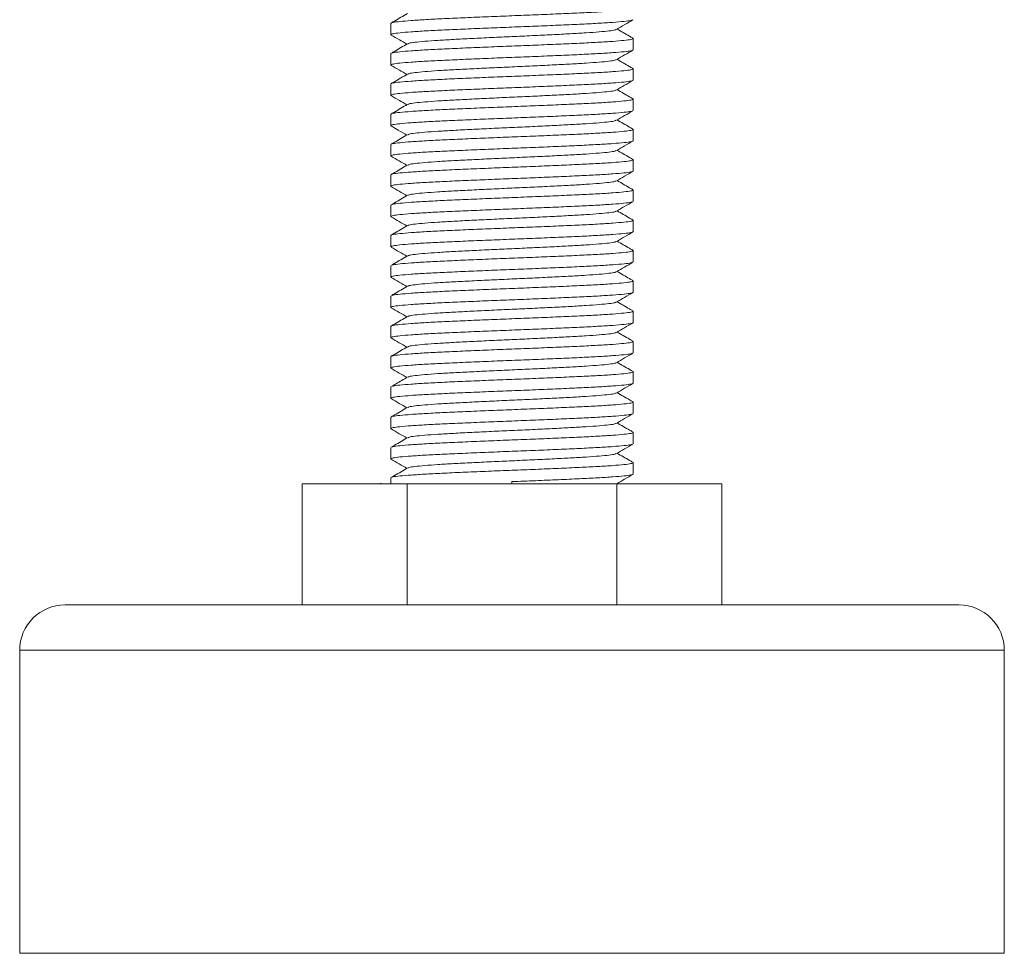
# Model space of a CAD drawing. Header units: millimetres. Extents: x 0 to 210, y 0 to 297.
# Tile 2 of 8: x 66 to 99, y 114 to 145. Entities that reach past the tile are written whole.
import ezdxf

# ---------------------------------------------------------------- set-up
doc = ezdxf.new("R2010")
doc.units = ezdxf.units.MM

msp = doc.modelspace()

# ---------------------------------------------------------------- linework, layer by layer
at = {"color": 7, "linetype": 'Continuous', "lineweight": 15}
for p, q in [((78.504, 144.56), (78.504, 144.186)), ((86.504, 143.686), (86.504, 144.06)), ((78.504, 143.56), (78.504, 143.186)), ((86.504, 142.686), (86.504, 143.06)), ((78.504, 142.56), (78.504, 142.186)), ((86.504, 141.686), (86.504, 142.06)), ((78.504, 141.56), (78.504, 141.186)), ((86.504, 140.686), (86.504, 141.06)), ((78.504, 140.56), (78.504, 140.186)), ((86.504, 139.686), (86.504, 140.06)), ((78.504, 139.56), (78.504, 139.186)), ((86.504, 138.686), (86.504, 139.06)), ((78.504, 138.56), (78.504, 138.186)), ((86.504, 137.686), (86.504, 138.06)), ((78.504, 137.56), (78.504, 137.186)), ((86.504, 136.686), (86.504, 137.06)), ((78.504, 136.56), (78.504, 136.186)), ((86.504, 135.686), (86.504, 136.06)), ((78.504, 135.56), (78.504, 135.186)), ((86.504, 134.686), (86.504, 135.06)), ((78.504, 134.56), (78.504, 134.186)), ((86.504, 133.686), (86.504, 134.06)), ((78.504, 133.56), (78.504, 133.186)), ((86.504, 132.686), (86.504, 133.06)), ((78.504, 132.56), (78.504, 132.186)), ((86.504, 131.686), (86.504, 132.06)), ((78.504, 131.56), (78.504, 131.186)), ((86.504, 130.686), (86.504, 131.06)), ((78.504, 130.56), (78.504, 130.186)), ((86.504, 129.686), (86.504, 130.06)), ((75.576, 129.368), (75.576, 125.368)), ((75.576, 129.368), (79.04, 129.368)), ((78.19, 129.384), (78.164, 129.368)), ((78.504, 129.56), (78.504, 129.368)), ((79.04, 129.368), (79.04, 125.368)), ((79.04, 129.368), (85.969, 129.368)), ((82.504, 129.368), (82.504, 129.436)), ((85.969, 129.368), (85.969, 125.368)), ((85.969, 129.368), (89.433, 129.368)), ((85.981, 129.368), (85.973, 129.373)), ((89.433, 129.368), (89.433, 125.368)), ((67.754, 125.368), (97.254, 125.368)), ((66.254, 123.868), (66.254, 113.868)), ((98.754, 113.868), (98.754, 123.868)), ((66.254, 113.868), (98.754, 113.868))]:
    msp.add_line(p, q, dxfattribs=at)
at = {"color": 8, "linetype": 'Continuous', "lineweight": 15}
msp.add_line((98.754, 123.868), (66.254, 123.868), dxfattribs=at)
at = {"color": 7, "linetype": 'Continuous', "lineweight": 15}
for centre, start, end in [((67.754, 123.868), 90, 180), ((97.254, 123.868), 0, 90)]:
    msp.add_arc(centre, 1.5, start, end, dxfattribs=at)
for points, knots in [([(78.504, 144.56), (78.519, 144.57), (78.549, 144.592), (78.787, 144.622), (79.156, 144.653), (79.658, 144.685), (80.268, 144.716), (80.963, 144.747), (81.719, 144.779), (82.504, 144.81), (83.29, 144.841), (84.046, 144.873), (84.741, 144.904), (85.351, 144.934), (85.852, 144.966), (86.225, 144.998), (86.447, 145.028), (86.531, 145.053), (86.487, 145.068), (86.475, 145.072)], [0, 0, 0, 0, 0.061344, 0.12181, 0.183012, 0.244452, 0.305021, 0.366033, 0.427521, 0.488297, 0.549074, 0.610562, 0.671573, 0.732143, 0.793583, 0.854784, 0.91525, 0.976595, 1, 1, 1, 1]), ([(86.478, 144.675), (86.467, 144.668), (86.439, 144.651), (86.22, 144.624), (85.853, 144.593), (85.351, 144.561), (84.741, 144.53), (84.045, 144.499), (83.29, 144.467), (82.504, 144.436), (81.719, 144.405), (80.963, 144.373), (80.268, 144.342), (79.658, 144.312), (79.157, 144.28), (78.784, 144.248), (78.562, 144.218), (78.477, 144.193), (78.522, 144.178), (78.534, 144.174)], [0, 0, 0, 0, 0.041557, 0.103324, 0.165842, 0.228604, 0.290477, 0.352801, 0.415612, 0.477695, 0.539779, 0.60259, 0.664914, 0.726787, 0.789549, 0.852067, 0.913833, 0.976497, 1, 1, 1, 1]), ([(79.057, 144.885), (78.912, 144.802), (78.735, 144.699), (78.558, 144.597), (78.526, 144.578)], [0, 0, 0, 0, 0.817726, 1, 1, 1, 1]), ([(85.952, 144.36), (86.042, 144.413), (86.224, 144.518), (86.405, 144.623), (86.496, 144.675)], [0, 0, 0, 0, 0.499917, 1, 1, 1, 1]), ([(85.936, 144.361), (85.927, 144.354), (85.902, 144.337), (85.716, 144.311), (85.399, 144.279), (84.965, 144.247), (84.438, 144.217), (83.836, 144.186), (83.183, 144.154), (82.504, 144.123), (81.826, 144.092), (81.172, 144.06), (80.571, 144.029), (80.044, 143.999), (79.61, 143.967), (79.293, 143.935), (79.106, 143.909), (79.082, 143.892), (79.073, 143.885)], [0, 0, 0, 0, 0.040196, 0.105275, 0.171146, 0.237274, 0.302464, 0.368131, 0.434311, 0.499724, 0.565137, 0.631317, 0.696983, 0.762173, 0.828302, 0.894173, 0.959251, 1, 1, 1, 1]), ([(86.479, 144.08), (86.447, 144.099), (86.279, 144.196), (86.11, 144.294), (85.973, 144.373)], [0, 0, 0, 0, 0.189603, 1, 1, 1, 1]), ([(78.504, 143.56), (78.519, 143.57), (78.549, 143.592), (78.787, 143.622), (79.156, 143.653), (79.658, 143.685), (80.268, 143.716), (80.963, 143.747), (81.719, 143.779), (82.504, 143.81), (83.29, 143.841), (84.046, 143.873), (84.741, 143.904), (85.351, 143.934), (85.852, 143.966), (86.225, 143.998), (86.447, 144.028), (86.532, 144.053), (86.487, 144.068), (86.475, 144.072)], [0, 0, 0, 0, 0.061331, 0.121783, 0.182971, 0.244397, 0.304953, 0.365951, 0.427425, 0.488188, 0.54895, 0.610424, 0.671422, 0.731978, 0.793404, 0.854592, 0.915045, 0.976375, 1, 1, 1, 1]), ([(78.515, 144.174), (78.606, 144.122), (78.779, 144.021), (78.953, 143.921), (79.036, 143.873)], [0, 0, 0, 0, 0.52257, 1, 1, 1, 1]), ([(86.504, 143.686), (86.489, 143.675), (86.46, 143.654), (86.222, 143.624), (85.853, 143.593), (85.351, 143.561), (84.741, 143.53), (84.045, 143.499), (83.29, 143.467), (82.504, 143.436), (81.719, 143.405), (80.963, 143.373), (80.268, 143.342), (79.658, 143.312), (79.157, 143.28), (78.783, 143.248), (78.562, 143.218), (78.477, 143.193), (78.521, 143.178), (78.533, 143.174)], [0, 0, 0, 0, 0.061391, 0.121904, 0.183152, 0.244639, 0.305255, 0.366314, 0.427849, 0.488672, 0.549495, 0.61103, 0.672089, 0.732705, 0.794192, 0.85544, 0.915953, 0.977344, 1, 1, 1, 1]), ([(79.057, 143.885), (78.912, 143.801), (78.735, 143.699), (78.558, 143.597), (78.526, 143.578)], [0, 0, 0, 0, 0.817601, 1, 1, 1, 1]), ([(85.951, 143.36), (86.042, 143.413), (86.223, 143.518), (86.405, 143.623), (86.495, 143.675)], [0, 0, 0, 0, 0.499916, 1, 1, 1, 1]), ([(85.935, 143.36), (85.926, 143.354), (85.902, 143.337), (85.716, 143.311), (85.399, 143.279), (84.965, 143.247), (84.438, 143.217), (83.836, 143.186), (83.183, 143.154), (82.504, 143.123), (81.826, 143.092), (81.172, 143.06), (80.571, 143.029), (80.044, 142.999), (79.61, 142.967), (79.293, 142.935), (79.106, 142.909), (79.082, 142.892), (79.072, 142.885)], [0, 0, 0, 0, 0.039843, 0.104927, 0.170803, 0.236937, 0.302132, 0.367804, 0.433989, 0.499408, 0.564826, 0.631011, 0.696683, 0.761879, 0.828012, 0.893888, 0.958972, 1, 1, 1, 1]), ([(86.479, 143.08), (86.447, 143.099), (86.278, 143.196), (86.11, 143.294), (85.973, 143.373)], [0, 0, 0, 0, 0.189622, 1, 1, 1, 1]), ([(78.504, 142.56), (78.519, 142.57), (78.549, 142.592), (78.787, 142.622), (79.156, 142.653), (79.658, 142.685), (80.268, 142.716), (80.963, 142.747), (81.719, 142.779), (82.504, 142.81), (83.29, 142.841), (84.046, 142.873), (84.741, 142.904), (85.351, 142.934), (85.852, 142.966), (86.225, 142.998), (86.447, 143.028), (86.532, 143.053), (86.487, 143.068), (86.474, 143.072)], [0, 0, 0, 0, 0.061322, 0.121765, 0.182944, 0.244361, 0.304908, 0.365897, 0.427362, 0.488116, 0.54887, 0.610335, 0.671324, 0.731871, 0.793289, 0.854467, 0.914911, 0.976232, 1, 1, 1, 1]), ([(78.515, 143.174), (78.606, 143.122), (78.779, 143.021), (78.953, 142.921), (79.036, 142.873)], [0, 0, 0, 0, 0.522177, 1, 1, 1, 1]), ([(86.504, 142.686), (86.489, 142.675), (86.46, 142.654), (86.222, 142.624), (85.853, 142.593), (85.351, 142.561), (84.741, 142.53), (84.045, 142.499), (83.29, 142.467), (82.504, 142.436), (81.719, 142.405), (80.963, 142.373), (80.268, 142.342), (79.658, 142.312), (79.157, 142.28), (78.783, 142.248), (78.562, 142.218), (78.478, 142.193), (78.521, 142.178), (78.533, 142.175)], [0, 0, 0, 0, 0.06142, 0.12196, 0.183236, 0.244751, 0.305395, 0.366482, 0.428045, 0.488896, 0.549747, 0.61131, 0.672397, 0.733041, 0.794556, 0.855832, 0.916373, 0.977792, 1, 1, 1, 1]), ([(79.057, 142.885), (78.912, 142.801), (78.735, 142.699), (78.558, 142.596), (78.526, 142.578)], [0, 0, 0, 0, 0.817492, 1, 1, 1, 1]), ([(85.951, 142.36), (86.042, 142.413), (86.223, 142.518), (86.404, 142.623), (86.495, 142.675)], [0, 0, 0, 0, 0.499916, 1, 1, 1, 1]), ([(85.935, 142.36), (85.926, 142.354), (85.902, 142.337), (85.716, 142.311), (85.399, 142.279), (84.965, 142.247), (84.438, 142.217), (83.836, 142.186), (83.183, 142.154), (82.504, 142.123), (81.826, 142.092), (81.172, 142.06), (80.571, 142.029), (80.044, 141.999), (79.61, 141.967), (79.293, 141.935), (79.106, 141.909), (79.081, 141.892), (79.072, 141.885)], [0, 0, 0, 0, 0.039479, 0.104572, 0.170458, 0.2366, 0.301805, 0.367486, 0.43368, 0.499107, 0.564534, 0.630729, 0.69641, 0.761614, 0.827757, 0.893642, 0.958735, 1, 1, 1, 1]), ([(86.479, 142.08), (86.447, 142.099), (86.278, 142.196), (86.11, 142.294), (85.973, 142.373)], [0, 0, 0, 0, 0.189639, 1, 1, 1, 1]), ([(78.504, 141.56), (78.519, 141.57), (78.549, 141.592), (78.787, 141.622), (79.156, 141.653), (79.658, 141.685), (80.268, 141.716), (80.963, 141.747), (81.719, 141.779), (82.504, 141.81), (83.29, 141.841), (84.046, 141.873), (84.741, 141.904), (85.351, 141.934), (85.852, 141.966), (86.225, 141.998), (86.447, 142.028), (86.532, 142.053), (86.487, 142.068), (86.474, 142.072)], [0, 0, 0, 0, 0.061317, 0.121757, 0.182931, 0.244344, 0.304886, 0.365871, 0.427332, 0.488081, 0.548831, 0.610292, 0.671276, 0.731819, 0.793232, 0.854406, 0.914846, 0.976163, 1, 1, 1, 1]), ([(78.515, 142.175), (78.605, 142.122), (78.779, 142.022), (78.953, 141.921), (79.036, 141.873)], [0, 0, 0, 0, 0.521705, 1, 1, 1, 1]), ([(79.056, 141.885), (78.912, 141.801), (78.735, 141.699), (78.558, 141.596), (78.525, 141.578)], [0, 0, 0, 0, 0.817404, 1, 1, 1, 1]), ([(86.477, 141.675), (86.466, 141.668), (86.438, 141.651), (86.22, 141.624), (85.853, 141.593), (85.351, 141.561), (84.741, 141.53), (84.045, 141.499), (83.29, 141.467), (82.504, 141.436), (81.719, 141.405), (80.963, 141.373), (80.268, 141.342), (79.658, 141.312), (79.157, 141.28), (78.783, 141.248), (78.563, 141.218), (78.478, 141.193), (78.521, 141.179), (78.532, 141.175)], [0, 0, 0, 0, 0.040661, 0.102576, 0.165245, 0.228158, 0.290179, 0.352654, 0.415616, 0.477849, 0.540082, 0.603044, 0.665518, 0.72754, 0.790453, 0.853121, 0.915037, 0.977852, 1, 1, 1, 1]), ([(85.951, 141.36), (86.041, 141.412), (86.223, 141.517), (86.404, 141.622), (86.495, 141.675)], [0, 0, 0, 0, 0.499916, 1, 1, 1, 1]), ([(78.514, 141.175), (78.593, 141.129), (78.767, 141.028), (78.941, 140.928), (79.036, 140.873)], [0, 0, 0, 0, 0.455961, 1, 1, 1, 1]), ([(78.53, 140.57), (78.541, 140.577), (78.569, 140.595), (78.789, 140.622), (79.156, 140.653), (79.658, 140.685), (80.268, 140.716), (80.963, 140.747), (81.719, 140.779), (82.504, 140.81), (83.29, 140.841), (84.046, 140.873), (84.741, 140.904), (85.351, 140.934), (85.852, 140.966), (86.225, 140.998), (86.447, 141.028), (86.532, 141.053), (86.487, 141.068), (86.474, 141.072)], [0, 0, 0, 0, 0.042283, 0.103948, 0.166362, 0.229021, 0.290791, 0.353012, 0.415719, 0.4777, 0.539681, 0.602388, 0.66461, 0.72638, 0.789038, 0.851453, 0.913118, 0.975678, 1, 1, 1, 1]), ([(85.935, 141.36), (85.926, 141.354), (85.902, 141.337), (85.716, 141.311), (85.399, 141.279), (84.965, 141.247), (84.438, 141.217), (83.836, 141.186), (83.183, 141.154), (82.504, 141.123), (81.826, 141.092), (81.172, 141.06), (80.571, 141.029), (80.044, 140.999), (79.61, 140.967), (79.293, 140.935), (79.106, 140.909), (79.081, 140.891), (79.072, 140.885)], [0, 0, 0, 0, 0.039125, 0.10423, 0.170127, 0.236282, 0.301498, 0.367191, 0.433397, 0.498836, 0.564275, 0.630482, 0.696174, 0.761391, 0.827545, 0.893443, 0.958547, 1, 1, 1, 1]), ([(86.479, 141.08), (86.447, 141.099), (86.278, 141.196), (86.11, 141.294), (85.973, 141.373)], [0, 0, 0, 0, 0.189655, 1, 1, 1, 1]), ([(79.056, 140.885), (78.912, 140.801), (78.735, 140.699), (78.558, 140.596), (78.525, 140.577)], [0, 0, 0, 0, 0.817342, 1, 1, 1, 1]), ([(86.504, 140.686), (86.489, 140.675), (86.46, 140.654), (86.222, 140.624), (85.853, 140.593), (85.351, 140.561), (84.741, 140.53), (84.045, 140.499), (83.29, 140.467), (82.504, 140.436), (81.719, 140.405), (80.963, 140.373), (80.268, 140.342), (79.658, 140.312), (79.157, 140.28), (78.783, 140.248), (78.563, 140.218), (78.478, 140.193), (78.52, 140.179), (78.531, 140.175)], [0, 0, 0, 0, 0.061489, 0.122098, 0.183444, 0.245029, 0.305741, 0.366897, 0.42853, 0.48945, 0.550369, 0.612002, 0.673158, 0.733871, 0.795456, 0.856801, 0.91741, 0.978899, 1, 1, 1, 1]), ([(85.951, 140.36), (86.041, 140.412), (86.223, 140.517), (86.404, 140.622), (86.495, 140.675)], [0, 0, 0, 0, 0.49992, 1, 1, 1, 1]), ([(78.514, 140.175), (78.604, 140.123), (78.778, 140.022), (78.952, 139.921), (79.036, 139.873)], [0, 0, 0, 0, 0.52068, 1, 1, 1, 1]), ([(85.934, 140.36), (85.925, 140.354), (85.901, 140.337), (85.716, 140.311), (85.399, 140.279), (84.965, 140.247), (84.438, 140.217), (83.836, 140.186), (83.183, 140.154), (82.504, 140.123), (81.826, 140.092), (81.172, 140.06), (80.571, 140.029), (80.044, 139.999), (79.61, 139.967), (79.293, 139.935), (79.105, 139.909), (79.081, 139.891), (79.072, 139.885)], [0, 0, 0, 0, 0.038953, 0.104061, 0.169962, 0.23612, 0.30134, 0.367036, 0.433246, 0.498688, 0.564131, 0.63034, 0.696037, 0.761257, 0.827415, 0.893315, 0.958423, 1, 1, 1, 1]), ([(86.479, 140.08), (86.447, 140.099), (86.278, 140.196), (86.11, 140.294), (85.973, 140.373)], [0, 0, 0, 0, 0.189667, 1, 1, 1, 1]), ([(78.504, 139.56), (78.519, 139.57), (78.549, 139.592), (78.787, 139.622), (79.156, 139.653), (79.658, 139.685), (80.268, 139.716), (80.963, 139.747), (81.719, 139.779), (82.504, 139.81), (83.29, 139.841), (84.046, 139.873), (84.741, 139.904), (85.351, 139.934), (85.852, 139.966), (86.225, 139.998), (86.447, 140.028), (86.532, 140.053), (86.487, 140.068), (86.474, 140.072)], [0, 0, 0, 0, 0.061321, 0.121764, 0.182942, 0.244359, 0.304905, 0.365894, 0.427358, 0.488112, 0.548865, 0.610329, 0.671318, 0.731864, 0.793281, 0.854459, 0.914902, 0.976223, 1, 1, 1, 1]), ([(79.056, 139.885), (78.912, 139.801), (78.735, 139.699), (78.558, 139.596), (78.525, 139.577)], [0, 0, 0, 0, 0.817309, 1, 1, 1, 1]), ([(86.477, 139.675), (86.466, 139.668), (86.437, 139.651), (86.22, 139.624), (85.853, 139.593), (85.351, 139.561), (84.741, 139.53), (84.045, 139.499), (83.29, 139.467), (82.504, 139.436), (81.719, 139.405), (80.963, 139.373), (80.268, 139.342), (79.658, 139.312), (79.157, 139.28), (78.783, 139.248), (78.563, 139.218), (78.478, 139.193), (78.52, 139.179), (78.53, 139.176)], [0, 0, 0, 0, 0.040328, 0.102339, 0.165104, 0.228114, 0.290231, 0.352802, 0.415861, 0.47819, 0.540519, 0.603578, 0.666149, 0.728266, 0.791276, 0.854041, 0.916052, 0.978964, 1, 1, 1, 1]), ([(85.951, 139.36), (86.041, 139.412), (86.222, 139.517), (86.404, 139.622), (86.495, 139.675)], [0, 0, 0, 0, 0.499922, 1, 1, 1, 1]), ([(78.513, 139.176), (78.604, 139.123), (78.778, 139.022), (78.952, 138.921), (79.036, 138.873)], [0, 0, 0, 0, 0.520227, 1, 1, 1, 1]), ([(85.934, 139.36), (85.925, 139.354), (85.901, 139.337), (85.716, 139.311), (85.399, 139.279), (84.965, 139.247), (84.438, 139.217), (83.836, 139.186), (83.183, 139.154), (82.504, 139.123), (81.826, 139.092), (81.172, 139.06), (80.571, 139.029), (80.044, 138.999), (79.61, 138.967), (79.293, 138.935), (79.105, 138.909), (79.081, 138.891), (79.072, 138.885)], [0, 0, 0, 0, 0.038846, 0.103958, 0.169862, 0.236023, 0.301247, 0.366946, 0.43316, 0.498606, 0.564051, 0.630265, 0.695964, 0.761188, 0.827349, 0.893253, 0.958365, 1, 1, 1, 1]), ([(86.479, 139.08), (86.447, 139.099), (86.278, 139.196), (86.11, 139.294), (85.973, 139.373)], [0, 0, 0, 0, 0.189679, 1, 1, 1, 1]), ([(78.504, 138.56), (78.519, 138.57), (78.549, 138.592), (78.787, 138.622), (79.156, 138.653), (79.658, 138.685), (80.268, 138.716), (80.963, 138.747), (81.719, 138.779), (82.504, 138.81), (83.29, 138.841), (84.046, 138.873), (84.741, 138.904), (85.351, 138.934), (85.852, 138.966), (86.225, 138.998), (86.447, 139.028), (86.532, 139.053), (86.487, 139.068), (86.475, 139.072)], [0, 0, 0, 0, 0.061328, 0.121779, 0.182964, 0.244389, 0.304943, 0.365938, 0.427411, 0.488171, 0.548932, 0.610404, 0.6714, 0.731954, 0.793378, 0.854563, 0.915014, 0.976342, 1, 1, 1, 1]), ([(79.056, 138.885), (78.912, 138.801), (78.735, 138.699), (78.558, 138.596), (78.525, 138.577)], [0, 0, 0, 0, 0.817309, 1, 1, 1, 1]), ([(86.476, 138.675), (86.465, 138.668), (86.437, 138.651), (86.22, 138.624), (85.853, 138.593), (85.351, 138.561), (84.741, 138.53), (84.045, 138.499), (83.29, 138.467), (82.504, 138.436), (81.719, 138.405), (80.963, 138.373), (80.268, 138.342), (79.658, 138.312), (79.157, 138.28), (78.783, 138.248), (78.563, 138.218), (78.478, 138.193), (78.52, 138.179), (78.53, 138.176)], [0, 0, 0, 0, 0.0402557, 0.1022968, 0.1650922, 0.2281326, 0.29028, 0.3528809, 0.4159705, 0.4783298, 0.5406892, 0.6037788, 0.6663797, 0.7285271, 0.7915675, 0.8543629, 0.916404, 0.9793462, 1, 1, 1, 1]), ([(85.95, 138.359), (86.041, 138.412), (86.222, 138.517), (86.404, 138.622), (86.494, 138.675)], [0, 0, 0, 0, 0.49989, 1, 1, 1, 1]), ([(78.513, 138.176), (78.603, 138.123), (78.778, 138.022), (78.952, 137.921), (79.036, 137.873)], [0, 0, 0, 0, 0.519936, 1, 1, 1, 1]), ([(85.934, 138.36), (85.925, 138.353), (85.901, 138.337), (85.716, 138.311), (85.399, 138.279), (84.965, 138.247), (84.438, 138.217), (83.836, 138.186), (83.183, 138.154), (82.504, 138.123), (81.826, 138.092), (81.172, 138.06), (80.571, 138.029), (80.044, 137.999), (79.61, 137.967), (79.293, 137.935), (79.105, 137.909), (79.081, 137.891), (79.072, 137.885)], [0, 0, 0, 0, 0.038115, 0.103281, 0.169241, 0.235459, 0.300738, 0.366493, 0.432762, 0.498264, 0.563765, 0.630035, 0.69579, 0.761069, 0.827286, 0.893246, 0.958413, 1, 1, 1, 1]), ([(86.479, 138.08), (86.447, 138.098), (86.279, 138.196), (86.11, 138.294), (85.973, 138.373)], [0, 0, 0, 0, 0.189687, 1, 1, 1, 1]), ([(78.504, 137.56), (78.519, 137.57), (78.549, 137.592), (78.787, 137.622), (79.156, 137.653), (79.658, 137.685), (80.268, 137.716), (80.963, 137.747), (81.719, 137.779), (82.504, 137.81), (83.29, 137.841), (84.046, 137.873), (84.741, 137.904), (85.351, 137.934), (85.852, 137.966), (86.225, 137.998), (86.447, 138.028), (86.531, 138.053), (86.487, 138.068), (86.475, 138.072)], [0, 0, 0, 0, 0.061339, 0.1218, 0.182996, 0.244431, 0.304996, 0.366002, 0.427485, 0.488256, 0.549028, 0.61051, 0.671517, 0.732082, 0.793516, 0.854713, 0.915174, 0.976513, 1, 1, 1, 1]), ([(79.056, 137.885), (78.912, 137.801), (78.735, 137.699), (78.558, 137.596), (78.525, 137.577)], [0, 0, 0, 0, 0.817375, 1, 1, 1, 1]), ([(86.504, 137.686), (86.489, 137.675), (86.46, 137.654), (86.222, 137.624), (85.853, 137.593), (85.351, 137.561), (84.741, 137.53), (84.045, 137.499), (83.29, 137.467), (82.504, 137.436), (81.719, 137.405), (80.963, 137.373), (80.268, 137.342), (79.658, 137.312), (79.157, 137.28), (78.783, 137.248), (78.563, 137.218), (78.478, 137.193), (78.519, 137.179), (78.53, 137.176)], [0, 0, 0, 0, 0.0615625, 0.1222437, 0.1836627, 0.2453213, 0.3061063, 0.3673351, 0.4290418, 0.4900342, 0.5510267, 0.6127334, 0.6739621, 0.7347472, 0.7964058, 0.8578248, 0.9185059, 0.9800685, 1, 1, 1, 1]), ([(85.95, 137.359), (86.04, 137.412), (86.222, 137.517), (86.403, 137.622), (86.494, 137.674)], [0, 0, 0, 0, 0.499916, 1, 1, 1, 1]), ([(78.513, 137.176), (78.603, 137.123), (78.778, 137.022), (78.952, 136.921), (79.036, 136.873)], [0, 0, 0, 0, 0.519754, 1, 1, 1, 1]), ([(85.933, 137.359), (85.924, 137.353), (85.9, 137.337), (85.716, 137.311), (85.399, 137.279), (84.965, 137.247), (84.438, 137.217), (83.836, 137.186), (83.183, 137.154), (82.504, 137.123), (81.826, 137.092), (81.172, 137.06), (80.571, 137.029), (80.044, 136.999), (79.61, 136.967), (79.293, 136.935), (79.106, 136.909), (79.081, 136.891), (79.072, 136.885)], [0, 0, 0, 0, 0.037834, 0.103032, 0.169024, 0.235273, 0.300583, 0.36637, 0.432671, 0.498204, 0.563737, 0.630038, 0.695825, 0.761134, 0.827384, 0.893375, 0.958573, 1, 1, 1, 1]), ([(86.48, 137.079), (86.448, 137.098), (86.279, 137.196), (86.11, 137.294), (85.973, 137.373)], [0, 0, 0, 0, 0.189926, 1, 1, 1, 1]), ([(79.056, 136.885), (78.912, 136.801), (78.735, 136.699), (78.558, 136.596), (78.526, 136.578)], [0, 0, 0, 0, 0.817486, 1, 1, 1, 1]), ([(78.53, 136.57), (78.541, 136.577), (78.57, 136.595), (78.789, 136.622), (79.156, 136.653), (79.658, 136.685), (80.268, 136.716), (80.963, 136.747), (81.719, 136.779), (82.504, 136.81), (83.29, 136.841), (84.046, 136.873), (84.741, 136.904), (85.351, 136.934), (85.852, 136.966), (86.225, 136.998), (86.447, 137.028), (86.531, 137.053), (86.488, 137.068), (86.476, 137.072)], [0, 0, 0, 0, 0.042078, 0.103828, 0.166329, 0.229074, 0.29093, 0.353237, 0.41603, 0.478097, 0.540164, 0.602958, 0.665265, 0.727121, 0.789865, 0.852366, 0.914116, 0.976763, 1, 1, 1, 1]), ([(86.475, 136.674), (86.464, 136.668), (86.436, 136.65), (86.22, 136.624), (85.853, 136.593), (85.351, 136.561), (84.741, 136.53), (84.045, 136.499), (83.29, 136.467), (82.504, 136.436), (81.719, 136.405), (80.963, 136.373), (80.268, 136.342), (79.658, 136.312), (79.157, 136.28), (78.783, 136.248), (78.563, 136.218), (78.478, 136.193), (78.519, 136.179), (78.529, 136.176)], [0, 0, 0, 0, 0.039258, 0.101393, 0.164285, 0.227421, 0.289664, 0.35236, 0.415546, 0.478001, 0.540456, 0.603642, 0.666338, 0.72858, 0.791717, 0.854608, 0.916744, 0.979783, 1, 1, 1, 1]), ([(85.949, 136.359), (86.04, 136.412), (86.221, 136.517), (86.403, 136.622), (86.493, 136.674)], [0, 0, 0, 0, 0.499917, 1, 1, 1, 1]), ([(78.512, 136.176), (78.603, 136.123), (78.777, 136.023), (78.952, 135.921), (79.036, 135.873)], [0, 0, 0, 0, 0.519645, 1, 1, 1, 1]), ([(85.933, 136.359), (85.924, 136.353), (85.9, 136.337), (85.715, 136.311), (85.399, 136.279), (84.965, 136.247), (84.438, 136.217), (83.836, 136.186), (83.183, 136.154), (82.504, 136.123), (81.826, 136.092), (81.172, 136.06), (80.571, 136.029), (80.044, 135.999), (79.61, 135.967), (79.293, 135.935), (79.106, 135.909), (79.082, 135.892), (79.072, 135.885)], [0, 0, 0, 0, 0.037603, 0.102835, 0.168861, 0.235145, 0.300488, 0.366309, 0.432645, 0.498212, 0.563778, 0.630114, 0.695935, 0.761279, 0.827562, 0.893588, 0.95882, 1, 1, 1, 1]), ([(86.48, 136.079), (86.448, 136.098), (86.279, 136.196), (86.11, 136.294), (85.973, 136.373)], [0, 0, 0, 0, 0.189874, 1, 1, 1, 1]), ([(79.057, 135.885), (78.912, 135.801), (78.735, 135.699), (78.558, 135.597), (78.526, 135.578)], [0, 0, 0, 0, 0.817633, 1, 1, 1, 1]), ([(78.53, 135.57), (78.542, 135.577), (78.57, 135.595), (78.789, 135.622), (79.156, 135.653), (79.658, 135.685), (80.268, 135.716), (80.963, 135.747), (81.719, 135.779), (82.504, 135.81), (83.29, 135.841), (84.046, 135.873), (84.741, 135.904), (85.351, 135.934), (85.852, 135.966), (86.225, 135.998), (86.447, 136.028), (86.531, 136.053), (86.488, 136.068), (86.476, 136.071)], [0, 0, 0, 0, 0.041798, 0.103573, 0.1661, 0.22887, 0.290751, 0.353083, 0.415903, 0.477995, 0.540087, 0.602906, 0.665239, 0.72712, 0.78989, 0.852416, 0.914191, 0.976864, 1, 1, 1, 1]), ([(86.504, 135.686), (86.489, 135.675), (86.46, 135.654), (86.222, 135.624), (85.853, 135.593), (85.351, 135.561), (84.741, 135.53), (84.045, 135.499), (83.29, 135.467), (82.504, 135.436), (81.719, 135.405), (80.963, 135.373), (80.268, 135.342), (79.658, 135.312), (79.157, 135.28), (78.783, 135.248), (78.563, 135.218), (78.478, 135.193), (78.519, 135.179), (78.529, 135.176)], [0, 0, 0, 0, 0.061579, 0.122276, 0.183711, 0.245386, 0.306187, 0.367431, 0.429154, 0.490163, 0.551171, 0.612894, 0.674139, 0.73494, 0.796615, 0.85805, 0.918747, 0.980325, 1, 1, 1, 1]), ([(85.949, 135.359), (86.04, 135.412), (86.221, 135.517), (86.403, 135.622), (86.493, 135.674)], [0, 0, 0, 0, 0.499918, 1, 1, 1, 1]), ([(85.933, 135.359), (85.924, 135.353), (85.9, 135.337), (85.715, 135.311), (85.399, 135.279), (84.965, 135.247), (84.438, 135.217), (83.836, 135.186), (83.183, 135.154), (82.504, 135.123), (81.826, 135.092), (81.172, 135.06), (80.571, 135.029), (80.044, 134.999), (79.61, 134.967), (79.293, 134.935), (79.106, 134.909), (79.082, 134.892), (79.073, 134.885)], [0, 0, 0, 0, 0.037427, 0.102702, 0.168771, 0.235097, 0.300484, 0.366347, 0.432726, 0.498336, 0.563945, 0.630324, 0.696188, 0.761574, 0.827901, 0.893969, 0.959244, 1, 1, 1, 1]), ([(86.481, 135.079), (86.449, 135.098), (86.279, 135.196), (86.11, 135.294), (85.973, 135.373)], [0, 0, 0, 0, 0.189698, 1, 1, 1, 1]), ([(78.504, 134.56), (78.519, 134.57), (78.549, 134.592), (78.787, 134.622), (79.156, 134.653), (79.658, 134.685), (80.268, 134.716), (80.963, 134.747), (81.719, 134.779), (82.504, 134.81), (83.29, 134.841), (84.046, 134.873), (84.741, 134.904), (85.351, 134.934), (85.852, 134.966), (86.225, 134.998), (86.446, 135.028), (86.531, 135.053), (86.488, 135.067), (86.476, 135.071)], [0, 0, 0, 0, 0.061414, 0.121948, 0.183219, 0.244729, 0.305367, 0.366448, 0.428005, 0.488851, 0.549696, 0.611253, 0.672334, 0.732972, 0.794482, 0.855753, 0.916287, 0.977701, 1, 1, 1, 1]), ([(78.512, 135.176), (78.603, 135.124), (78.777, 135.023), (78.952, 134.922), (79.036, 134.873)], [0, 0, 0, 0, 0.519637, 1, 1, 1, 1]), ([(79.057, 134.885), (78.912, 134.802), (78.736, 134.699), (78.559, 134.597), (78.526, 134.578)], [0, 0, 0, 0, 0.817848, 1, 1, 1, 1]), ([(86.504, 134.686), (86.489, 134.675), (86.46, 134.654), (86.222, 134.624), (85.853, 134.593), (85.351, 134.561), (84.741, 134.53), (84.045, 134.499), (83.29, 134.467), (82.504, 134.436), (81.719, 134.405), (80.963, 134.373), (80.268, 134.342), (79.658, 134.312), (79.157, 134.28), (78.783, 134.248), (78.563, 134.218), (78.478, 134.193), (78.519, 134.179), (78.529, 134.176)], [0, 0, 0, 0, 0.061577, 0.122272, 0.183706, 0.245379, 0.306178, 0.367421, 0.429142, 0.490149, 0.551156, 0.612877, 0.67412, 0.734919, 0.796592, 0.858026, 0.918721, 0.980298, 1, 1, 1, 1]), ([(85.949, 134.359), (86.04, 134.411), (86.221, 134.517), (86.402, 134.621), (86.493, 134.674)], [0, 0, 0, 0, 0.49992, 1, 1, 1, 1]), ([(85.933, 134.359), (85.924, 134.353), (85.9, 134.337), (85.715, 134.311), (85.399, 134.279), (84.965, 134.247), (84.438, 134.217), (83.836, 134.186), (83.183, 134.154), (82.504, 134.123), (81.826, 134.092), (81.172, 134.06), (80.571, 134.029), (80.044, 133.999), (79.61, 133.967), (79.293, 133.935), (79.107, 133.909), (79.082, 133.892), (79.073, 133.885)], [0, 0, 0, 0, 0.0373119, 0.1026327, 0.1687487, 0.2351227, 0.3005555, 0.3664664, 0.4328924, 0.4985487, 0.5642049, 0.6306309, 0.6965418, 0.7619746, 0.8283487, 0.8944646, 0.9597854, 1, 1, 1, 1]), ([(86.481, 134.079), (86.449, 134.098), (86.28, 134.196), (86.11, 134.294), (85.973, 134.373)], [0, 0, 0, 0, 0.189716, 1, 1, 1, 1]), ([(78.504, 133.56), (78.519, 133.57), (78.549, 133.592), (78.787, 133.622), (79.156, 133.653), (79.658, 133.685), (80.268, 133.716), (80.963, 133.747), (81.719, 133.779), (82.504, 133.81), (83.29, 133.841), (84.046, 133.873), (84.741, 133.904), (85.351, 133.934), (85.852, 133.966), (86.225, 133.998), (86.446, 134.028), (86.531, 134.053), (86.488, 134.067), (86.476, 134.071)], [0, 0, 0, 0, 0.061419, 0.1219587, 0.1832345, 0.2447494, 0.3053927, 0.3664787, 0.4280416, 0.4888919, 0.5497421, 0.611305, 0.672391, 0.7330344, 0.7945492, 0.855825, 0.9163647, 0.9777837, 1, 1, 1, 1]), ([(78.512, 134.176), (78.603, 134.124), (78.777, 134.023), (78.952, 133.922), (79.036, 133.873)], [0, 0, 0, 0, 0.519713, 1, 1, 1, 1]), ([(86.475, 133.674), (86.464, 133.667), (86.436, 133.65), (86.22, 133.624), (85.853, 133.593), (85.351, 133.561), (84.741, 133.53), (84.045, 133.499), (83.29, 133.467), (82.504, 133.436), (81.719, 133.405), (80.963, 133.373), (80.268, 133.342), (79.658, 133.312), (79.157, 133.28), (78.783, 133.248), (78.563, 133.218), (78.478, 133.193), (78.519, 133.179), (78.529, 133.176)], [0, 0, 0, 0, 0.038789, 0.100953, 0.163872, 0.227036, 0.289306, 0.35203, 0.415244, 0.477726, 0.540208, 0.603422, 0.666146, 0.728415, 0.79158, 0.854499, 0.916662, 0.979728, 1, 1, 1, 1]), ([(79.057, 133.886), (78.913, 133.802), (78.736, 133.699), (78.559, 133.597), (78.527, 133.579)], [0, 0, 0, 0, 0.818098, 1, 1, 1, 1]), ([(85.949, 133.359), (86.04, 133.411), (86.221, 133.516), (86.402, 133.621), (86.493, 133.674)], [0, 0, 0, 0, 0.499921, 1, 1, 1, 1]), ([(85.933, 133.359), (85.924, 133.353), (85.9, 133.337), (85.715, 133.311), (85.399, 133.279), (84.965, 133.247), (84.438, 133.217), (83.836, 133.186), (83.183, 133.154), (82.504, 133.123), (81.826, 133.092), (81.172, 133.06), (80.571, 133.029), (80.044, 132.999), (79.61, 132.967), (79.293, 132.935), (79.107, 132.909), (79.083, 132.892), (79.074, 132.886)], [0, 0, 0, 0, 0.0372607, 0.1026265, 0.168788, 0.2352078, 0.3006857, 0.366642, 0.4331137, 0.4988153, 0.5645168, 0.6309885, 0.6969448, 0.7624227, 0.8288425, 0.895004, 0.9603698, 1, 1, 1, 1]), ([(86.481, 133.079), (86.449, 133.098), (86.28, 133.196), (86.11, 133.294), (85.973, 133.373)], [0, 0, 0, 0, 0.189738, 1, 1, 1, 1]), ([(78.512, 133.176), (78.603, 133.123), (78.778, 133.022), (78.952, 132.921), (79.036, 132.873)], [0, 0, 0, 0, 0.519835, 1, 1, 1, 1]), ([(78.532, 132.571), (78.543, 132.578), (78.571, 132.595), (78.789, 132.622), (79.156, 132.653), (79.658, 132.685), (80.268, 132.716), (80.963, 132.747), (81.719, 132.779), (82.504, 132.81), (83.29, 132.841), (84.046, 132.873), (84.741, 132.904), (85.351, 132.934), (85.852, 132.966), (86.225, 132.998), (86.446, 133.028), (86.531, 133.053), (86.488, 133.067), (86.477, 133.071)], [0, 0, 0, 0, 0.0403931, 0.1022984, 0.1649566, 0.227859, 0.2898704, 0.3523344, 0.415286, 0.4775089, 0.5397319, 0.6026835, 0.6651474, 0.7271588, 0.7900613, 0.8527194, 0.9146247, 0.9774292, 1, 1, 1, 1]), ([(86.504, 132.686), (86.489, 132.675), (86.46, 132.654), (86.222, 132.624), (85.853, 132.593), (85.351, 132.561), (84.741, 132.53), (84.045, 132.499), (83.29, 132.467), (82.504, 132.436), (81.719, 132.405), (80.963, 132.373), (80.268, 132.342), (79.658, 132.312), (79.157, 132.28), (78.783, 132.248), (78.563, 132.218), (78.478, 132.193), (78.519, 132.179), (78.53, 132.176)], [0, 0, 0, 0, 0.061562, 0.122243, 0.183662, 0.24532, 0.306105, 0.367333, 0.429039, 0.490032, 0.551024, 0.61273, 0.673959, 0.734743, 0.796402, 0.85782, 0.918501, 0.980063, 1, 1, 1, 1]), ([(79.058, 132.886), (78.931, 132.813), (78.755, 132.71), (78.578, 132.608), (78.528, 132.579)], [0, 0, 0, 0, 0.716065, 1, 1, 1, 1]), ([(85.949, 132.359), (86.04, 132.411), (86.221, 132.516), (86.402, 132.621), (86.493, 132.674)], [0, 0, 0, 0, 0.499923, 1, 1, 1, 1]), ([(85.933, 132.359), (85.924, 132.353), (85.9, 132.337), (85.715, 132.311), (85.399, 132.279), (84.965, 132.247), (84.438, 132.217), (83.836, 132.186), (83.183, 132.154), (82.504, 132.123), (81.826, 132.092), (81.172, 132.06), (80.571, 132.029), (80.044, 131.999), (79.61, 131.967), (79.293, 131.935), (79.108, 131.909), (79.084, 131.892), (79.075, 131.886)], [0, 0, 0, 0, 0.037279, 0.102685, 0.168888, 0.235349, 0.300868, 0.366865, 0.433378, 0.499121, 0.564863, 0.631376, 0.697374, 0.762892, 0.829353, 0.895556, 0.960963, 1, 1, 1, 1]), ([(86.481, 132.079), (86.449, 132.097), (86.28, 132.195), (86.11, 132.293), (85.973, 132.373)], [0, 0, 0, 0, 0.189802, 1, 1, 1, 1]), ([(78.504, 131.56), (78.519, 131.57), (78.549, 131.592), (78.787, 131.622), (79.156, 131.653), (79.658, 131.685), (80.268, 131.716), (80.963, 131.747), (81.719, 131.779), (82.504, 131.81), (83.29, 131.841), (84.046, 131.873), (84.741, 131.904), (85.351, 131.934), (85.852, 131.966), (86.225, 131.998), (86.446, 132.028), (86.531, 132.053), (86.488, 132.067), (86.477, 132.071)], [0, 0, 0, 0, 0.061446, 0.122012, 0.183315, 0.244857, 0.305527, 0.36664, 0.42823, 0.489107, 0.549984, 0.611574, 0.672687, 0.733357, 0.794899, 0.856202, 0.916768, 0.978214, 1, 1, 1, 1]), ([(78.513, 132.176), (78.603, 132.123), (78.778, 132.022), (78.952, 131.921), (79.036, 131.873)], [0, 0, 0, 0, 0.519998, 1, 1, 1, 1]), ([(86.475, 131.674), (86.464, 131.667), (86.436, 131.65), (86.22, 131.624), (85.853, 131.593), (85.351, 131.561), (84.741, 131.53), (84.045, 131.499), (83.29, 131.467), (82.504, 131.436), (81.719, 131.405), (80.963, 131.373), (80.268, 131.342), (79.658, 131.312), (79.157, 131.28), (78.783, 131.248), (78.563, 131.218), (78.478, 131.193), (78.52, 131.179), (78.53, 131.176)], [0, 0, 0, 0, 0.038761, 0.100903, 0.1638, 0.226943, 0.289192, 0.351895, 0.415087, 0.477548, 0.540009, 0.603201, 0.665904, 0.728152, 0.791295, 0.854193, 0.916335, 0.97938, 1, 1, 1, 1]), ([(79.058, 131.886), (78.914, 131.802), (78.737, 131.7), (78.56, 131.598), (78.528, 131.579)], [0, 0, 0, 0, 0.81855, 1, 1, 1, 1]), ([(85.949, 131.359), (86.04, 131.411), (86.221, 131.516), (86.402, 131.621), (86.493, 131.674)], [0, 0, 0, 0, 0.499925, 1, 1, 1, 1]), ([(85.933, 131.359), (85.924, 131.353), (85.9, 131.337), (85.715, 131.311), (85.399, 131.279), (84.965, 131.247), (84.438, 131.217), (83.836, 131.186), (83.183, 131.154), (82.504, 131.123), (81.826, 131.092), (81.172, 131.06), (80.571, 131.029), (80.044, 130.999), (79.61, 130.967), (79.293, 130.935), (79.108, 130.909), (79.084, 130.892), (79.075, 130.886)], [0, 0, 0, 0, 0.037369, 0.102805, 0.169037, 0.235528, 0.301076, 0.367103, 0.433646, 0.499418, 0.56519, 0.631733, 0.69776, 0.763308, 0.829799, 0.896032, 0.961468, 1, 1, 1, 1]), ([(86.482, 131.079), (86.45, 131.097), (86.28, 131.195), (86.111, 131.293), (85.973, 131.373)], [0, 0, 0, 0, 0.189837, 1, 1, 1, 1]), ([(78.513, 131.176), (78.603, 131.123), (78.778, 131.022), (78.952, 130.921), (79.036, 130.873)], [0, 0, 0, 0, 0.520196, 1, 1, 1, 1]), ([(78.533, 130.572), (78.544, 130.578), (78.572, 130.595), (78.789, 130.622), (79.156, 130.653), (79.658, 130.685), (80.268, 130.716), (80.963, 130.747), (81.719, 130.779), (82.504, 130.81), (83.29, 130.841), (84.046, 130.873), (84.741, 130.904), (85.351, 130.934), (85.852, 130.966), (86.225, 130.998), (86.446, 131.028), (86.531, 131.053), (86.488, 131.067), (86.477, 131.071)], [0, 0, 0, 0, 0.039387, 0.101399, 0.164165, 0.227175, 0.289293, 0.351865, 0.414924, 0.477254, 0.539584, 0.602644, 0.665215, 0.727333, 0.790344, 0.85311, 0.915121, 0.978034, 1, 1, 1, 1]), ([(86.475, 130.674), (86.464, 130.667), (86.436, 130.65), (86.22, 130.624), (85.853, 130.593), (85.351, 130.561), (84.741, 130.53), (84.045, 130.499), (83.29, 130.467), (82.504, 130.436), (81.719, 130.405), (80.963, 130.373), (80.268, 130.342), (79.658, 130.312), (79.157, 130.28), (78.783, 130.248), (78.563, 130.218), (78.478, 130.193), (78.52, 130.179), (78.53, 130.176)], [0, 0, 0, 0, 0.0388493, 0.1009696, 0.1638453, 0.2269662, 0.2891928, 0.3518737, 0.4150439, 0.4774829, 0.5399219, 0.603092, 0.6657729, 0.7279995, 0.7911204, 0.8539961, 0.9161164, 0.979139, 1, 1, 1, 1]), ([(79.059, 130.886), (78.914, 130.803), (78.738, 130.7), (78.561, 130.598), (78.529, 130.58)], [0, 0, 0, 0, 0.818711, 1, 1, 1, 1]), ([(85.949, 130.359), (86.04, 130.412), (86.221, 130.517), (86.402, 130.621), (86.493, 130.674)], [0, 0, 0, 0, 0.499927, 1, 1, 1, 1]), ([(85.933, 130.359), (85.924, 130.353), (85.9, 130.337), (85.715, 130.311), (85.399, 130.279), (84.965, 130.247), (84.438, 130.217), (83.836, 130.186), (83.183, 130.154), (82.504, 130.123), (81.826, 130.092), (81.172, 130.06), (80.571, 130.029), (80.044, 129.999), (79.61, 129.967), (79.293, 129.935), (79.108, 129.909), (79.084, 129.893), (79.076, 129.886)], [0, 0, 0, 0, 0.037535, 0.102989, 0.169239, 0.235748, 0.301314, 0.367359, 0.43392, 0.499709, 0.565499, 0.63206, 0.698105, 0.763671, 0.83018, 0.89643, 0.961883, 1, 1, 1, 1]), ([(86.482, 130.078), (86.45, 130.097), (86.28, 130.195), (86.111, 130.293), (85.973, 130.373)], [0, 0, 0, 0, 0.189877, 1, 1, 1, 1]), ([(78.504, 129.56), (78.519, 129.57), (78.549, 129.592), (78.787, 129.622), (79.156, 129.653), (79.658, 129.685), (80.268, 129.716), (80.963, 129.747), (81.719, 129.779), (82.504, 129.81), (83.29, 129.841), (84.046, 129.873), (84.741, 129.904), (85.351, 129.934), (85.852, 129.966), (86.225, 129.998), (86.446, 130.028), (86.531, 130.053), (86.489, 130.067), (86.478, 130.071)], [0, 0, 0, 0, 0.0614862, 0.1220921, 0.1834349, 0.2450171, 0.3057268, 0.3668795, 0.4285097, 0.4894266, 0.5503434, 0.6119736, 0.6731264, 0.7338361, 0.7954182, 0.8567611, 0.917367, 0.9788532, 1, 1, 1, 1]), ([(78.513, 130.176), (78.604, 130.123), (78.778, 130.022), (78.952, 129.921), (79.036, 129.873)], [0, 0, 0, 0, 0.520425, 1, 1, 1, 1]), ([(79.059, 129.887), (78.915, 129.803), (78.738, 129.701), (78.561, 129.598), (78.529, 129.58)], [0, 0, 0, 0, 0.818833, 1, 1, 1, 1]), ([(86.504, 129.686), (86.504, 129.675), (86.478, 129.665), (86.376, 129.644), (86.301, 129.634), (86.102, 129.614), (85.978, 129.603), (85.685, 129.582), (85.516, 129.571), (85.237, 129.555), (85.14, 129.55), (84.939, 129.54), (84.836, 129.535), (84.513, 129.52), (84.281, 129.51), (83.794, 129.488), (83.54, 129.478), (83.023, 129.456), (82.762, 129.446), (82.504, 129.436)], [0, 0, 0, 0, 0.125, 0.125, 0.25, 0.25, 0.375, 0.375, 0.5, 0.5, 0.5625, 0.5625, 0.625, 0.625, 0.75, 0.75, 0.875, 0.875, 1, 1, 1, 1]), ([(85.965, 129.368), (86.051, 129.418), (86.227, 129.52), (86.403, 129.622), (86.493, 129.674)], [0, 0, 0, 0, 0.485031, 1, 1, 1, 1])]:
    msp.add_open_spline(points, degree=3, knots=knots, dxfattribs=at)

doc.saveas('drawing.dxf')
